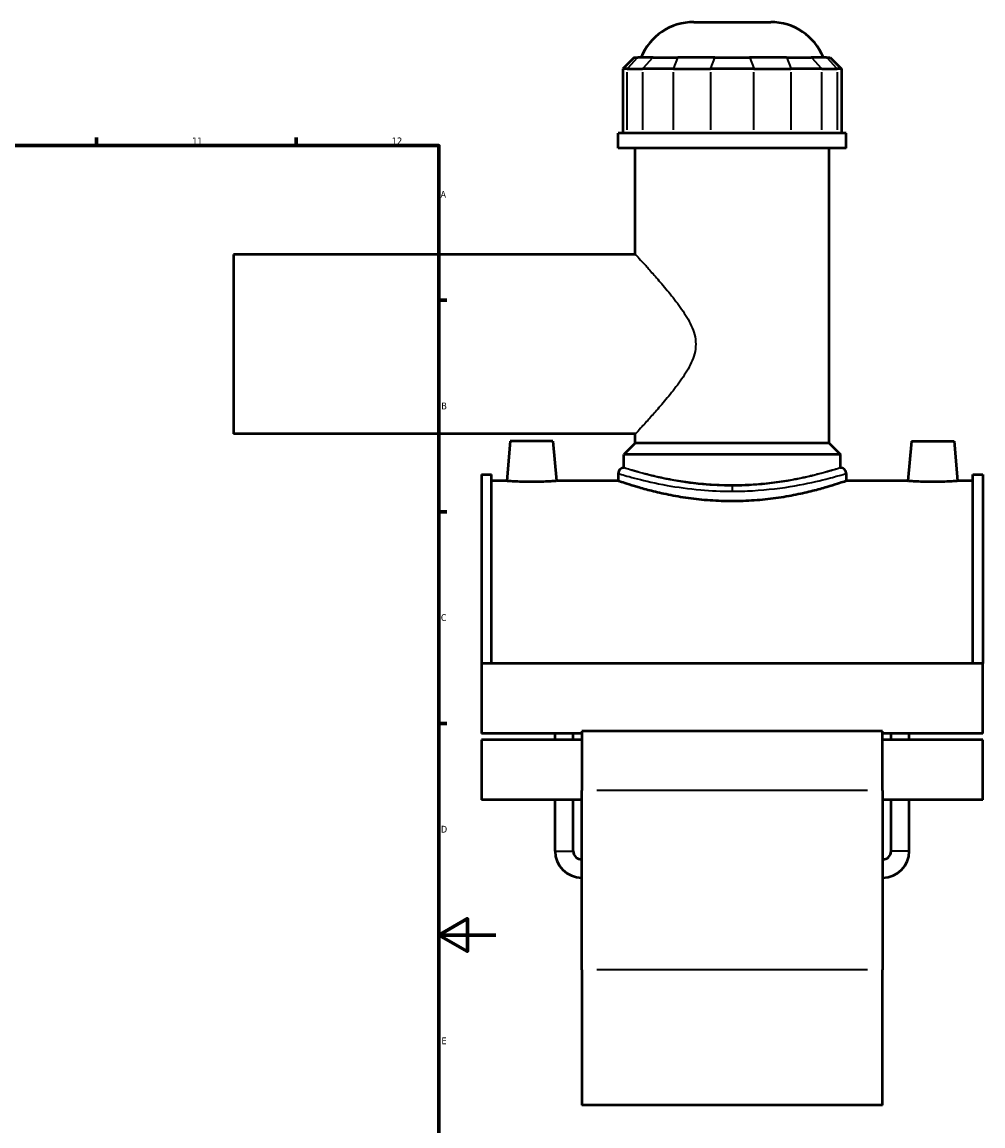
# Model space of a CAD drawing. Header units: millimetres. Extents: x -291 to 1012, y -153 to 1187.
# Tile 6 of 7: x 675 to 1012, y 230 to 617. Entities that reach past the tile are written whole.
import ezdxf

# ---------------------------------------------------------------- set-up
doc = ezdxf.new("R2010")
doc.units = ezdxf.units.MM
for name, color, linetype, lineweight in [('Border (ANSI)', 7, 'Continuous', 70), ('Visible (ANSI)', 7, 'Continuous', 50), ('Visible Narrow (ANSI)', 7, 'Continuous', 35)]:
    doc.layers.add(name, color=color, linetype=linetype, lineweight=lineweight)
doc.styles.add('Note Text (ANSI)', font='tahoma.ttf')

# ---------------------------------------------------------------- blocks, each defined once
blk = doc.blocks.new('Borders Default Border')
at = {"layer": 'Border (ANSI)'}
for p, q in [((700.83, 574), (700.83, 576.8)), ((770.92, 574), (770.92, 576.8)), ((821, 519.75), (823.8, 519.75)), ((821, 445.5), (823.8, 445.5)), ((821, 371.25), (823.8, 371.25))]:
    blk.add_line(p, q, dxfattribs=at)
at = {"layer": 'Border (ANSI)', "flags": 128}
for points in [[(20, 20), (20, 574), (821, 574), (821, 20), (20, 20)], [(841, 297), (821, 297), (831, 302.77), (831, 291.23), (821, 297)]]:
    blk.add_lwpolyline(points, dxfattribs=at)
at = {"layer": 'Border (ANSI)', "color": 5, "true_color": 0x0000ff, "char_height": 2.4, "attachment_point": 7, "style": 'Note Text (ANSI)'}
for s, insert in [('11', (734.43, 574.4)), ('12', (804.52, 574.4)), ('A', (821.58, 555.68)), ('B', (821.87, 481.43)), ('C', (821.71, 407.13)), ('D', (821.72, 332.93)), ('E', (821.91, 258.68))]:
    blk.add_mtext(s, dxfattribs=dict(at, insert=insert))

msp = doc.modelspace()

# ---------------------------------------------------------------- linework, layer by layer
at = {"layer": 'Visible (ANSI)'}
for p, q in [((910.44, 617.3), (937.45, 617.3)), ((889.6, 604.91), (885.6, 600.91)), ((889.6, 604.91), (890.81, 604.91)), ((896.19, 604.91), (890.81, 604.91)), ((896.19, 604.91), (904.85, 604.91)), ((917.82, 604.91), (904.85, 604.91)), ((917.82, 604.91), (930.07, 604.91)), ((943.05, 604.91), (930.07, 604.91)), ((943.05, 604.91), (951.71, 604.91)), ((957.08, 604.91), (951.71, 604.91)), ((957.08, 604.91), (958.3, 604.91)), ((958.3, 604.91), (962.3, 600.91)), ((887.12, 600.91), (885.6, 600.91)), ((885.6, 600.91), (885.6, 578.36)), ((887.12, 600.91), (892.49, 600.91)), ((903.32, 600.91), (892.49, 600.91)), ((903.32, 600.91), (916.29, 600.91)), ((931.6, 600.91), (916.29, 600.91)), ((931.6, 600.91), (944.58, 600.91)), ((955.4, 600.91), (944.58, 600.91)), ((955.4, 600.91), (960.78, 600.91)), ((962.3, 600.91), (960.78, 600.91)), ((962.3, 600.91), (962.3, 578.36)), ((963.95, 578.36), (883.95, 578.36)), ((883.95, 573.05), (883.95, 578.36)), ((963.95, 573.05), (963.95, 578.36)), ((963.95, 573.05), (883.95, 573.05)), ((889.95, 535.8), (889.95, 573.05)), ((957.95, 469.55), (957.95, 573.05)), ((748.95, 535.8), (748.95, 472.8)), ((889.95, 535.8), (748.95, 535.8)), ((889.95, 472.8), (748.95, 472.8)), ((889.95, 469.55), (889.95, 472.8)), ((846.05, 470.3), (844.82, 456.3)), ((861.05, 470.3), (846.05, 470.3)), ((861.05, 470.3), (862.27, 456.3)), ((889.95, 469.55), (885.95, 465.55)), ((957.95, 469.55), (889.95, 469.55)), ((957.95, 469.55), (961.95, 465.55)), ((986.85, 470.3), (985.62, 456.3)), ((986.85, 470.3), (1001.85, 470.3)), ((1001.85, 470.3), (1003.07, 456.3)), ((961.95, 465.55), (885.95, 465.55)), ((885.95, 460.94), (885.95, 465.55)), ((961.95, 460.94), (961.95, 465.55)), ((835.95, 458.62), (835.95, 392.28)), ((835.95, 458.62), (839.47, 458.62)), ((839.47, 392.28), (839.47, 458.62)), ((883.95, 458.94), (883.95, 456.3)), ((963.95, 458.94), (963.95, 456.3)), ((1008.43, 392.28), (1008.43, 458.62)), ((1008.43, 458.62), (1011.95, 458.62)), ((1011.95, 458.62), (1011.95, 392.28)), ((844.82, 456.3), (839.47, 456.3)), ((883.95, 456.3), (862.27, 456.3)), ((985.62, 456.3), (963.95, 456.3)), ((1008.43, 456.3), (1003.07, 456.3)), ((835.95, 392.28), (835.95, 367.67)), ((1011.95, 392.28), (835.95, 392.28)), ((1011.95, 367.67), (1011.95, 392.28)), ((871.15, 368.53), (871.15, 347.69)), ((976.75, 368.53), (871.15, 368.53)), ((976.75, 347.69), (976.75, 368.53)), ((871.15, 367.67), (835.95, 367.67)), ((835.95, 365.53), (835.95, 344.45)), ((871.15, 365.53), (835.95, 365.53)), ((861.79, 365.53), (861.79, 367.67)), ((868.19, 365.53), (868.19, 367.67)), ((1011.95, 367.67), (976.75, 367.67)), ((1011.95, 365.53), (976.75, 365.53)), ((979.71, 365.53), (979.71, 367.67)), ((986.11, 365.53), (986.11, 367.67)), ((1011.95, 344.45), (1011.95, 365.53)), ((871.15, 284.78), (871.15, 347.69)), ((976.75, 347.69), (976.75, 284.78)), ((871.15, 344.45), (835.95, 344.45)), ((861.79, 326.46), (861.79, 344.45)), ((868.19, 326.46), (868.19, 344.45)), ((1011.95, 344.45), (976.75, 344.45)), ((979.71, 326.46), (979.71, 344.45)), ((986.11, 326.46), (986.11, 344.45)), ((871.15, 284.78), (871.15, 237.3)), ((976.75, 237.3), (976.75, 284.78)), ((976.75, 237.3), (871.15, 237.3))]:
    msp.add_line(p, q, dxfattribs=at)
for centre, radius, start, end in [((910.44, 597.3), 20, 90, 157.6353), ((937.45, 597.3), 20, 22.3647, 90), ((885.95, 458.94), 2, 90, 180), ((961.95, 458.94), 2, 0, 90), ((871.15, 326.46), 9.36, 180, 270), ((871.15, 326.46), 2.96, 180, 270), ((976.75, 326.46), 9.36, 270, 0), ((976.75, 326.46), 2.96, 270, 0)]:
    msp.add_arc(centre, radius, start, end, dxfattribs=at)
for points, knots in [([(853.55, 455.97), (852.45, 455.97), (851.28, 455.99), (849.13, 456.05), (848.15, 456.1), (846.6, 456.18), (845.93, 456.22), (845.04, 456.29), (844.82, 456.3), (844.82, 456.3)], [2.634664, 2.634664, 2.634664, 2.634664, 2.964122, 2.964122, 3.29358, 3.29358, 3.622788, 3.622788, 3.951996, 3.951996, 3.951996, 3.951996]), ([(862.27, 456.3), (862.27, 456.3), (862.05, 456.29), (861.17, 456.22), (860.5, 456.18), (858.95, 456.1), (857.97, 456.05), (855.82, 455.99), (854.65, 455.97), (853.55, 455.97)], [6.586659, 6.586659, 6.586659, 6.586659, 6.915582, 6.915582, 7.244505, 7.244505, 7.574248, 7.574248, 7.903992, 7.903992, 7.903992, 7.903992]), ([(923.95, 449.19), (921.41, 449.19), (918.8, 449.28), (913.61, 449.65), (911.04, 449.92), (906.12, 450.61), (903.77, 451.02), (899.42, 451.9), (897.43, 452.36), (893.9, 453.24), (892.24, 453.7), (889.31, 454.56), (888.04, 454.95), (885.99, 455.61), (885.21, 455.87), (884.19, 456.22), (883.95, 456.3), (883.95, 456.3)], [0, 0, 0, 0, 0.760376, 0.760376, 1.520751, 1.520751, 2.281127, 2.281127, 3.041503, 3.041503, 3.801472, 3.801472, 4.56144, 4.56144, 5.321409, 5.321409, 6.081377, 6.081377, 6.081377, 6.081377]), ([(963.95, 456.3), (963.95, 456.3), (963.7, 456.22), (962.68, 455.87), (961.9, 455.61), (959.86, 454.95), (958.58, 454.56), (955.65, 453.7), (954, 453.24), (950.47, 452.36), (948.47, 451.9), (944.13, 451.02), (941.77, 450.61), (936.85, 449.92), (934.28, 449.65), (929.1, 449.28), (926.48, 449.19), (923.95, 449.19)], [18.244132, 18.244132, 18.244132, 18.244132, 19.004101, 19.004101, 19.76407, 19.76407, 20.524038, 20.524038, 21.284007, 21.284007, 22.044383, 22.044383, 22.804758, 22.804758, 23.565134, 23.565134, 24.32551, 24.32551, 24.32551, 24.32551]), ([(994.35, 455.97), (993.25, 455.97), (992.08, 455.99), (989.92, 456.05), (988.94, 456.1), (987.4, 456.18), (986.73, 456.22), (985.84, 456.29), (985.62, 456.3), (985.62, 456.3)], [0, 0, 0, 0, 0.329743, 0.329743, 0.659487, 0.659487, 0.988409, 0.988409, 1.317332, 1.317332, 1.317332, 1.317332]), ([(1003.07, 456.3), (1003.07, 456.3), (1002.85, 456.29), (1001.97, 456.22), (1001.3, 456.18), (999.75, 456.1), (998.77, 456.05), (996.62, 455.99), (995.45, 455.97), (994.35, 455.97)], [3.951996, 3.951996, 3.951996, 3.951996, 4.281204, 4.281204, 4.610412, 4.610412, 4.93987, 4.93987, 5.269327, 5.269327, 5.269327, 5.269327])]:
    msp.add_open_spline(points, degree=3, knots=knots, dxfattribs=at)
at = {"layer": 'Visible Narrow (ANSI)'}
for p, q in [((890.63, 604.71), (887.3, 601.11)), ((896, 604.71), (892.68, 601.11)), ((904.77, 604.71), (903.39, 601.11)), ((917.75, 604.71), (916.37, 601.11)), ((930.15, 604.71), (931.52, 601.11)), ((943.12, 604.71), (944.5, 601.11)), ((951.89, 604.71), (955.22, 601.11)), ((957.27, 604.71), (960.59, 601.11)), ((887.12, 579.49), (887.12, 599.78)), ((892.49, 599.78), (892.49, 579.49)), ((903.32, 579.49), (903.32, 599.78)), ((916.29, 599.78), (916.29, 579.49)), ((931.6, 579.49), (931.6, 599.78)), ((944.58, 599.78), (944.58, 579.49)), ((955.4, 579.49), (955.4, 599.78)), ((960.78, 599.78), (960.78, 579.49)), ((923.95, 454.54), (923.95, 452.82)), ((971.47, 347.69), (876.43, 347.69)), ((861.83, 326.46), (868.15, 326.46)), ((986.07, 326.46), (979.75, 326.46)), ((971.47, 284.78), (876.43, 284.78))]:
    msp.add_line(p, q, dxfattribs=at)
for points, knots in [([(889.95, 535.8), (889.95, 535.8), (890.15, 535.58), (890.96, 534.71), (891.56, 534.05), (893.09, 532.39), (894.01, 531.37), (896.04, 529.11), (897.14, 527.86), (899.49, 525.16), (900.82, 523.59), (903.54, 520.23), (904.92, 518.45), (907.49, 514.73), (908.69, 512.81), (910.51, 508.77), (911.15, 506.66), (911.15, 504.3)], [16.162714, 16.162714, 16.162714, 16.162714, 16.803377, 16.803377, 17.44404, 17.44404, 18.084703, 18.084703, 18.725365, 18.725365, 19.431596, 19.431596, 20.137826, 20.137826, 20.844056, 20.844056, 21.550286, 21.550286, 21.550286, 21.550286]), ([(911.15, 504.3), (911.15, 501.95), (910.51, 499.83), (908.69, 495.79), (907.49, 493.87), (904.92, 490.16), (903.54, 488.37), (900.82, 485.02), (899.49, 483.45), (897.14, 480.74), (896.04, 479.49), (894.01, 477.23), (893.09, 476.22), (891.56, 474.55), (890.96, 473.9), (890.15, 473.02), (889.95, 472.8), (889.95, 472.8)], [0, 0, 0, 0, 0.70623, 0.70623, 1.41246, 1.41246, 2.11869, 2.11869, 2.82492, 2.82492, 3.465583, 3.465583, 4.106246, 4.106246, 4.746909, 4.746909, 5.387571, 5.387571, 5.387571, 5.387571]), ([(923.95, 454.59), (920.41, 454.59), (916.87, 454.76), (909.45, 455.46), (905.64, 456.04), (898.36, 457.45), (895.01, 458.29), (889.6, 459.77), (887.63, 460.4), (886.19, 460.86), (885.95, 460.94), (885.95, 460.94)], [12.154069, 12.154069, 12.154069, 12.154069, 13.228116, 13.228116, 14.504457, 14.504457, 15.950847, 15.950847, 17.486622, 17.486622, 18.231106, 18.231106, 18.231106, 18.231106]), ([(961.95, 460.94), (961.95, 460.94), (961.72, 460.87), (960.75, 460.57), (960.01, 460.34), (958.06, 459.77), (956.86, 459.43), (954.07, 458.69), (952.5, 458.3), (949.14, 457.53), (947.24, 457.13), (943.11, 456.38), (940.87, 456.02), (936.2, 455.43), (933.75, 455.19), (928.83, 454.88), (926.35, 454.8), (923.95, 454.8), (921.54, 454.8), (919.06, 454.88), (914.14, 455.19), (911.7, 455.43), (907.02, 456.02), (904.79, 456.38), (900.65, 457.13), (898.76, 457.53), (895.4, 458.3), (893.82, 458.69), (891.04, 459.43), (889.83, 459.77), (887.89, 460.34), (887.15, 460.57), (886.18, 460.87), (885.95, 460.94), (885.95, 460.94)], [17.304915, 17.304915, 17.304915, 17.304915, 18.025822, 18.025822, 18.746728, 18.746728, 19.467634, 19.467634, 20.188541, 20.188541, 20.909711, 20.909711, 21.63088, 21.63088, 22.35205, 22.35205, 23.07322, 23.07322, 23.07322, 23.79439, 23.79439, 24.51556, 24.51556, 25.23673, 25.23673, 25.9579, 25.9579, 26.678806, 26.678806, 27.399713, 27.399713, 28.120619, 28.120619, 28.841525, 28.841525, 28.841525, 28.841525]), ([(961.95, 460.94), (961.94, 460.94), (961.35, 460.74), (959.03, 460.02), (957.35, 459.51), (952.44, 458.17), (948.93, 457.31), (940.62, 455.76), (935.77, 455.1), (928.47, 454.66), (926.21, 454.59), (923.95, 454.59)], [30.38518, 30.38518, 30.38518, 30.38518, 31.563727, 31.563727, 32.721395, 32.721395, 34.209884, 34.209884, 35.775736, 35.775736, 36.462206, 36.462206, 36.462206, 36.462206]), ([(883.95, 458.94), (883.95, 458.94), (884.2, 458.87), (885.72, 458.41), (887.79, 457.79), (893.49, 456.33), (897.01, 455.51), (904.67, 454.12), (908.69, 453.55), (916.5, 452.86), (920.22, 452.69), (923.95, 452.69)], [-18.231106, -18.231106, -18.231106, -18.231106, -17.486622, -17.486622, -15.950847, -15.950847, -14.504457, -14.504457, -13.228116, -13.228116, -12.154069, -12.154069, -12.154069, -12.154069]), ([(923.95, 452.69), (926.33, 452.69), (928.71, 452.76), (936.39, 453.2), (941.5, 453.84), (950.24, 455.37), (953.94, 456.22), (959.11, 457.53), (960.88, 458.04), (963.31, 458.75), (963.94, 458.94), (963.95, 458.94)], [-36.462206, -36.462206, -36.462206, -36.462206, -35.775736, -35.775736, -34.209884, -34.209884, -32.721395, -32.721395, -31.563727, -31.563727, -30.38518, -30.38518, -30.38518, -30.38518])]:
    msp.add_open_spline(points, degree=3, knots=knots, dxfattribs=at)

# ---------------------------------------------------------------- block references
msp.add_blockref('Borders Default Border', (0, 0))

doc.saveas('drawing.dxf')
